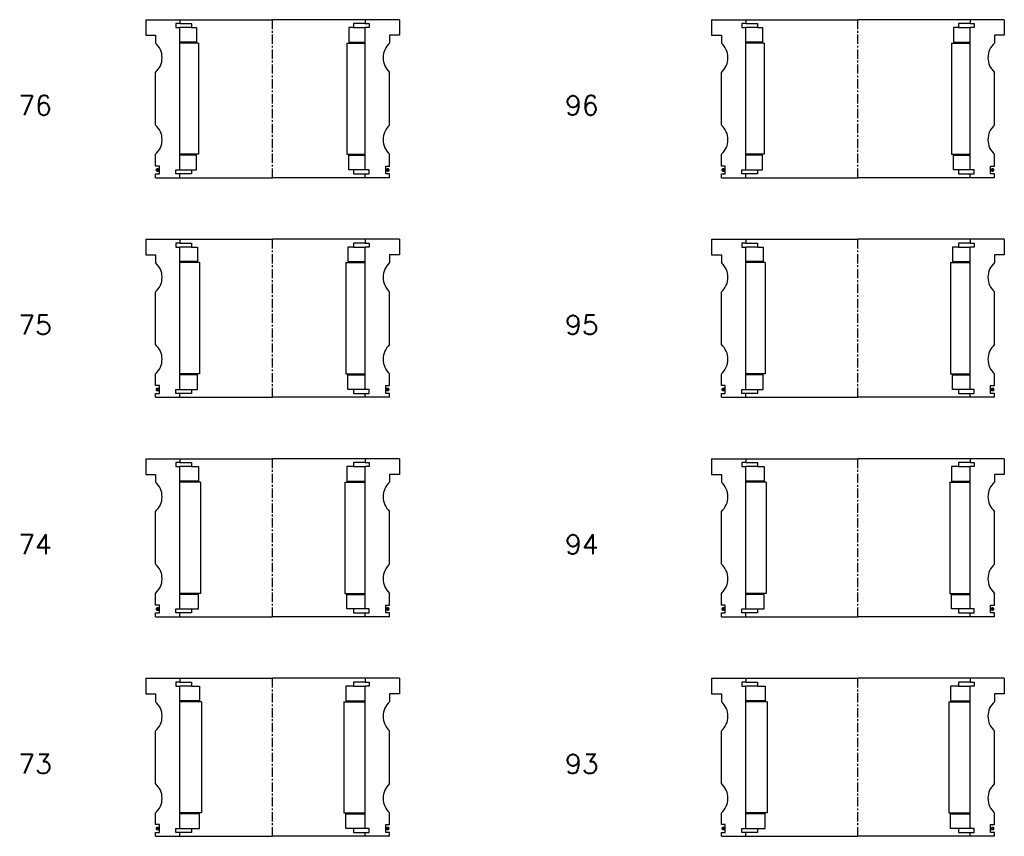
# Model space of a CAD drawing. Extents: x -2018 to 705, y -3434 to 10376.
# Tile 37 of 50: x -430 to 75, y 5120 to 5539. Entities that reach past the tile are written whole.
import ezdxf

# ---------------------------------------------------------------- set-up
doc = ezdxf.new("R2010")
doc.units = 0
doc.header["$LTSCALE"] = 0.15
doc.linetypes.add('CENTER', pattern=[50.8, 31.75, -6.35, 6.35, -6.35])
doc.layers.get('0').update_dxf_attribs({"linetype": 'CONTINUOUS'})
doc.layers.add('CENTER', color=9, linetype='CENTER')
doc.styles.add('ROMANS', font='romans')

# ---------------------------------------------------------------- blocks, each defined once
blk = doc.blocks.new('6S096150T')
for p, q in [((-75, 40.5), (-57.5, 40.5)), ((-75, 40.5), (-75, 32.5)), ((-57.5, 40.5), (0, 40.5)), ((-57.5, 40.5), (-57.5, 38.5)), ((57.5, 40.5), (0, 40.5)), ((57.5, 40.5), (57.5, 38.5)), ((75, 40.5), (57.5, 40.5)), ((75, 40.5), (75, 32.5)), ((-57.5, 38.5), (-59.5, 38.5)), ((-59.5, 38.5), (-59.5, 36.5)), ((-59.5, 36.5), (-57.5, 36.5)), ((-57.5, 38.5), (-51.5, 38.5)), ((-57.5, -36.5), (-57.5, 36.5)), ((-51.5, 36.5), (-57.5, 36.5)), ((-51.5, 38.5), (-51.5, 36.5)), ((-51.5, 36.5), (-49, 36.5)), ((-49, 36.5), (-49, 29)), ((51.5, 36.5), (49, 36.5)), ((49, 36.5), (49, 29)), ((57.5, 38.5), (51.5, 38.5)), ((51.5, 38.5), (51.5, 36.5)), ((51.5, 36.5), (57.5, 36.5)), ((57.5, 38.5), (59.5, 38.5)), ((59.5, 36.5), (57.5, 36.5)), ((57.5, -36.5), (57.5, 36.5)), ((59.5, 38.5), (59.5, 36.5)), ((-75, 32.5), (-70, 32.5)), ((-70, 32.5), (-70, 28.5)), ((70, 32.5), (70, 28.5)), ((75, 32.5), (70, 32.5)), ((-49, 29), (-57.5, 29)), ((-48, 28.5), (-57.5, 28.5)), ((-48, 28.5), (-48, -28.5)), ((48, 28.5), (48, -28.5)), ((48, 28.5), (57.5, 28.5)), ((49, 29), (57.5, 29)), ((-70, -13.5), (-70, 13.5)), ((70, -13.5), (70, 13.5)), ((-70, -34.5), (-70, -28.5)), ((-48, -28.5), (-57.5, -28.5)), ((-49, -29), (-57.5, -29)), ((-49, -36.5), (-49, -29)), ((48, -28.5), (57.5, -28.5)), ((49, -36.5), (49, -29)), ((49, -29), (57.5, -29)), ((70, -34.5), (70, -28.5)), ((-68, -34.5), (-70, -34.5)), ((-68, -38.5), (-68, -34.5)), ((68, -38.5), (68, -34.5)), ((68, -34.5), (70, -34.5)), ((-70, -40.5), (-70, -38.5)), ((-70, -38.5), (-68, -38.5)), ((-59.5, -38.5), (-59.5, -36.5)), ((-59.5, -36.5), (-57.5, -36.5)), ((-57.5, -38.5), (-59.5, -38.5)), ((-57.5, -36.5), (-51.5, -36.5)), ((-57.5, -40.5), (-57.5, -38.5)), ((-51.5, -38.5), (-57.5, -38.5)), ((-51.5, -36.5), (-51.5, -38.5)), ((-51.5, -36.5), (-49, -36.5)), ((51.5, -36.5), (49, -36.5)), ((57.5, -36.5), (51.5, -36.5)), ((51.5, -36.5), (51.5, -38.5)), ((51.5, -38.5), (57.5, -38.5)), ((59.5, -36.5), (57.5, -36.5)), ((57.5, -40.5), (57.5, -38.5)), ((57.5, -38.5), (59.5, -38.5)), ((59.5, -38.5), (59.5, -36.5)), ((70, -38.5), (68, -38.5)), ((70, -40.5), (70, -38.5)), ((-70, -40.5), (-57.5, -40.5)), ((-57.5, -40.5), (0, -40.5)), ((57.5, -40.5), (0, -40.5)), ((70, -40.5), (57.5, -40.5))]:
    blk.add_line(p, q)
at = {"const_width": 0.95}
for points in [[(-68.45, -36.52, -1), (-69.5, -36.52, -1)], [(68.45, -36.52, 1), (69.5, -36.52, 1)]]:
    blk.add_lwpolyline(points, format="xyb", close=True, dxfattribs=at)
for centre, start, end in [((-76.61, 21), 311.4096, 48.5904), ((76.61, 21), 131.4096, 228.5904), ((-76.61, -21), 311.4096, 48.5904), ((76.61, -21), 131.4096, 228.5904)]:
    blk.add_arc(centre, 10, start, end)
at = {"layer": 'CENTER'}
blk.add_line((0, -40.5), (0, 40.5), dxfattribs=at)
blk = doc.blocks.new('6S095150T')
for p, q in [((-75, 40.5), (-57.5, 40.5)), ((-75, 40.5), (-75, 32.5)), ((-57.5, 40.5), (0, 40.5)), ((-57.5, 40.5), (-57.5, 38.5)), ((57.5, 40.5), (0, 40.5)), ((57.5, 40.5), (57.5, 38.5)), ((75, 40.5), (57.5, 40.5)), ((75, 40.5), (75, 32.5)), ((-57.5, 38.5), (-59.5, 38.5)), ((-59.5, 38.5), (-59.5, 36.5)), ((-59.5, 36.5), (-57.5, 36.5)), ((-57.5, 38.5), (-51.5, 38.5)), ((-57.5, -36.5), (-57.5, 36.5)), ((-51.5, 36.5), (-57.5, 36.5)), ((-51.5, 38.5), (-51.5, 36.5)), ((-51.5, 36.5), (-48.5, 36.5)), ((-48.5, 36.5), (-48.5, 29)), ((51.5, 36.5), (48.5, 36.5)), ((48.5, 36.5), (48.5, 29)), ((57.5, 38.5), (51.5, 38.5)), ((51.5, 38.5), (51.5, 36.5)), ((51.5, 36.5), (57.5, 36.5)), ((57.5, 38.5), (59.5, 38.5)), ((59.5, 36.5), (57.5, 36.5)), ((57.5, -36.5), (57.5, 36.5)), ((59.5, 38.5), (59.5, 36.5)), ((-75, 32.5), (-70, 32.5)), ((-70, 32.5), (-70, 28.5)), ((70, 32.5), (70, 28.5)), ((75, 32.5), (70, 32.5)), ((-48.5, 29), (-57.5, 29)), ((-47.5, 28.5), (-57.5, 28.5)), ((-47.5, 28.5), (-47.5, -28.5)), ((47.5, 28.5), (47.5, -28.5)), ((47.5, 28.5), (57.5, 28.5)), ((48.5, 29), (57.5, 29)), ((-70, -13.5), (-70, 13.5)), ((70, -13.5), (70, 13.5)), ((-70, -34.5), (-70, -28.5)), ((-47.5, -28.5), (-57.5, -28.5)), ((-48.5, -29), (-57.5, -29)), ((-48.5, -36.5), (-48.5, -29)), ((47.5, -28.5), (57.5, -28.5)), ((48.5, -36.5), (48.5, -29)), ((48.5, -29), (57.5, -29)), ((70, -34.5), (70, -28.5)), ((-68, -34.5), (-70, -34.5)), ((-68, -38.5), (-68, -34.5)), ((68, -38.5), (68, -34.5)), ((68, -34.5), (70, -34.5)), ((-70, -40.5), (-70, -38.5)), ((-70, -38.5), (-68, -38.5)), ((-59.5, -38.5), (-59.5, -36.5)), ((-59.5, -36.5), (-57.5, -36.5)), ((-57.5, -38.5), (-59.5, -38.5)), ((-57.5, -36.5), (-51.5, -36.5)), ((-57.5, -40.5), (-57.5, -38.5)), ((-51.5, -38.5), (-57.5, -38.5)), ((-51.5, -36.5), (-51.5, -38.5)), ((-51.5, -36.5), (-48.5, -36.5)), ((51.5, -36.5), (48.5, -36.5)), ((57.5, -36.5), (51.5, -36.5)), ((51.5, -36.5), (51.5, -38.5)), ((51.5, -38.5), (57.5, -38.5)), ((59.5, -36.5), (57.5, -36.5)), ((57.5, -40.5), (57.5, -38.5)), ((57.5, -38.5), (59.5, -38.5)), ((59.5, -38.5), (59.5, -36.5)), ((70, -38.5), (68, -38.5)), ((70, -40.5), (70, -38.5)), ((-70, -40.5), (-57.5, -40.5)), ((-57.5, -40.5), (0, -40.5)), ((57.5, -40.5), (0, -40.5)), ((70, -40.5), (57.5, -40.5))]:
    blk.add_line(p, q)
at = {"const_width": 0.95}
for points in [[(-68.45, -36.52, -1), (-69.5, -36.52, -1)], [(68.45, -36.52, 1), (69.5, -36.52, 1)]]:
    blk.add_lwpolyline(points, format="xyb", close=True, dxfattribs=at)
for centre, start, end in [((-76.61, 21), 311.4096, 48.5904), ((76.61, 21), 131.4096, 228.5904), ((-76.61, -21), 311.4096, 48.5904), ((76.61, -21), 131.4096, 228.5904)]:
    blk.add_arc(centre, 10, start, end)
at = {"layer": 'CENTER'}
blk.add_line((0, -40.5), (0, 40.5), dxfattribs=at)
blk = doc.blocks.new('6S094150T')
for p, q in [((-75, 40.5), (-57.5, 40.5)), ((-75, 40.5), (-75, 32.5)), ((-57.5, 40.5), (0, 40.5)), ((-57.5, 40.5), (-57.5, 38.5)), ((57.5, 40.5), (0, 40.5)), ((57.5, 40.5), (57.5, 38.5)), ((75, 40.5), (57.5, 40.5)), ((75, 40.5), (75, 32.5)), ((-57.5, 38.5), (-59.5, 38.5)), ((-59.5, 38.5), (-59.5, 36.5)), ((-59.5, 36.5), (-57.5, 36.5)), ((-57.5, 38.5), (-51.5, 38.5)), ((-57.5, -36.5), (-57.5, 36.5)), ((-51.5, 36.5), (-57.5, 36.5)), ((-51.5, 38.5), (-51.5, 36.5)), ((-51.5, 36.5), (-48, 36.5)), ((-48, 36.5), (-48, 29)), ((51.5, 36.5), (48, 36.5)), ((48, 36.5), (48, 29)), ((57.5, 38.5), (51.5, 38.5)), ((51.5, 38.5), (51.5, 36.5)), ((51.5, 36.5), (57.5, 36.5)), ((57.5, 38.5), (59.5, 38.5)), ((59.5, 36.5), (57.5, 36.5)), ((57.5, -36.5), (57.5, 36.5)), ((59.5, 38.5), (59.5, 36.5)), ((-75, 32.5), (-70, 32.5)), ((-70, 32.5), (-70, 28.5)), ((70, 32.5), (70, 28.5)), ((75, 32.5), (70, 32.5)), ((-48, 29), (-57.5, 29)), ((-47, 28.5), (-57.5, 28.5)), ((-47, 28.5), (-47, -28.5)), ((47, 28.5), (47, -28.5)), ((47, 28.5), (57.5, 28.5)), ((48, 29), (57.5, 29)), ((-70, -13.5), (-70, 13.5)), ((70, -13.5), (70, 13.5)), ((-70, -34.5), (-70, -28.5)), ((-47, -28.5), (-57.5, -28.5)), ((-48, -29), (-57.5, -29)), ((-48, -36.5), (-48, -29)), ((47, -28.5), (57.5, -28.5)), ((48, -36.5), (48, -29)), ((48, -29), (57.5, -29)), ((70, -34.5), (70, -28.5)), ((-68, -34.5), (-70, -34.5)), ((-68, -38.5), (-68, -34.5)), ((68, -38.5), (68, -34.5)), ((68, -34.5), (70, -34.5)), ((-70, -40.5), (-70, -38.5)), ((-70, -38.5), (-68, -38.5)), ((-59.5, -38.5), (-59.5, -36.5)), ((-59.5, -36.5), (-57.5, -36.5)), ((-57.5, -38.5), (-59.5, -38.5)), ((-57.5, -36.5), (-51.5, -36.5)), ((-57.5, -40.5), (-57.5, -38.5)), ((-51.5, -38.5), (-57.5, -38.5)), ((-51.5, -36.5), (-51.5, -38.5)), ((-51.5, -36.5), (-48, -36.5)), ((51.5, -36.5), (48, -36.5)), ((57.5, -36.5), (51.5, -36.5)), ((51.5, -36.5), (51.5, -38.5)), ((51.5, -38.5), (57.5, -38.5)), ((59.5, -36.5), (57.5, -36.5)), ((57.5, -40.5), (57.5, -38.5)), ((57.5, -38.5), (59.5, -38.5)), ((59.5, -38.5), (59.5, -36.5)), ((70, -38.5), (68, -38.5)), ((70, -40.5), (70, -38.5)), ((-70, -40.5), (-57.5, -40.5)), ((-57.5, -40.5), (0, -40.5)), ((57.5, -40.5), (0, -40.5)), ((70, -40.5), (57.5, -40.5))]:
    blk.add_line(p, q)
at = {"const_width": 0.95}
for points in [[(-68.45, -36.52, -1), (-69.5, -36.52, -1)], [(68.45, -36.52, 1), (69.5, -36.52, 1)]]:
    blk.add_lwpolyline(points, format="xyb", close=True, dxfattribs=at)
for centre, start, end in [((-76.61, 21), 311.4096, 48.5904), ((76.61, 21), 131.4096, 228.5904), ((-76.61, -21), 311.4096, 48.5904), ((76.61, -21), 131.4096, 228.5904)]:
    blk.add_arc(centre, 10, start, end)
at = {"layer": 'CENTER'}
blk.add_line((0, -40.5), (0, 40.5), dxfattribs=at)
blk = doc.blocks.new('6S093150T')
for p, q in [((-75, 40.5), (-57.5, 40.5)), ((-75, 40.5), (-75, 32.5)), ((-57.5, 40.5), (0, 40.5)), ((-57.5, 40.5), (-57.5, 38.5)), ((57.5, 40.5), (0, 40.5)), ((57.5, 40.5), (57.5, 38.5)), ((75, 40.5), (57.5, 40.5)), ((75, 40.5), (75, 32.5)), ((-57.5, 38.5), (-59.5, 38.5)), ((-59.5, 38.5), (-59.5, 36.5)), ((-59.5, 36.5), (-57.5, 36.5)), ((-57.5, 38.5), (-51.5, 38.5)), ((-57.5, -36.5), (-57.5, 36.5)), ((-51.5, 36.5), (-57.5, 36.5)), ((-51.5, 38.5), (-51.5, 36.5)), ((-51.5, 36.5), (-47.5, 36.5)), ((-47.5, 36.5), (-47.5, 29)), ((51.5, 36.5), (47.5, 36.5)), ((47.5, 36.5), (47.5, 29)), ((57.5, 38.5), (51.5, 38.5)), ((51.5, 38.5), (51.5, 36.5)), ((51.5, 36.5), (57.5, 36.5)), ((57.5, 38.5), (59.5, 38.5)), ((59.5, 36.5), (57.5, 36.5)), ((57.5, -36.5), (57.5, 36.5)), ((59.5, 38.5), (59.5, 36.5)), ((-75, 32.5), (-70, 32.5)), ((-70, 32.5), (-70, 28.5)), ((70, 32.5), (70, 28.5)), ((75, 32.5), (70, 32.5)), ((-47.5, 29), (-57.5, 29)), ((-46.5, 28.5), (-57.5, 28.5)), ((-46.5, 28.5), (-46.5, -28.5)), ((46.5, 28.5), (46.5, -28.5)), ((46.5, 28.5), (57.5, 28.5)), ((47.5, 29), (57.5, 29)), ((-70, -13.5), (-70, 13.5)), ((70, -13.5), (70, 13.5)), ((-70, -34.5), (-70, -28.5)), ((-46.5, -28.5), (-57.5, -28.5)), ((-47.5, -29), (-57.5, -29)), ((-47.5, -36.5), (-47.5, -29)), ((46.5, -28.5), (57.5, -28.5)), ((47.5, -36.5), (47.5, -29)), ((47.5, -29), (57.5, -29)), ((70, -34.5), (70, -28.5)), ((-68, -34.5), (-70, -34.5)), ((-68, -38.5), (-68, -34.5)), ((68, -38.5), (68, -34.5)), ((68, -34.5), (70, -34.5)), ((-70, -40.5), (-70, -38.5)), ((-70, -38.5), (-68, -38.5)), ((-59.5, -38.5), (-59.5, -36.5)), ((-59.5, -36.5), (-57.5, -36.5)), ((-57.5, -38.5), (-59.5, -38.5)), ((-57.5, -36.5), (-51.5, -36.5)), ((-57.5, -40.5), (-57.5, -38.5)), ((-51.5, -38.5), (-57.5, -38.5)), ((-51.5, -36.5), (-51.5, -38.5)), ((-51.5, -36.5), (-47.5, -36.5)), ((51.5, -36.5), (47.5, -36.5)), ((57.5, -36.5), (51.5, -36.5)), ((51.5, -36.5), (51.5, -38.5)), ((51.5, -38.5), (57.5, -38.5)), ((59.5, -36.5), (57.5, -36.5)), ((57.5, -40.5), (57.5, -38.5)), ((57.5, -38.5), (59.5, -38.5)), ((59.5, -38.5), (59.5, -36.5)), ((70, -38.5), (68, -38.5)), ((70, -40.5), (70, -38.5)), ((-70, -40.5), (-57.5, -40.5)), ((-57.5, -40.5), (0, -40.5)), ((57.5, -40.5), (0, -40.5)), ((70, -40.5), (57.5, -40.5))]:
    blk.add_line(p, q)
at = {"const_width": 0.95}
for points in [[(-68.45, -36.52, -1), (-69.5, -36.52, -1)], [(68.45, -36.52, 1), (69.5, -36.52, 1)]]:
    blk.add_lwpolyline(points, format="xyb", close=True, dxfattribs=at)
for centre, start, end in [((-76.61, 21), 311.4096, 48.5904), ((76.61, 21), 131.4096, 228.5904), ((-76.61, -21), 311.4096, 48.5904), ((76.61, -21), 131.4096, 228.5904)]:
    blk.add_arc(centre, 10, start, end)
at = {"layer": 'CENTER'}
blk.add_line((0, -40.5), (0, 40.5), dxfattribs=at)
blk = doc.blocks.new('6S076130T')
for p, q in [((-65, 40.5), (-47.5, 40.5)), ((-65, 40.5), (-65, 32.5)), ((-47.5, 40.5), (0, 40.5)), ((-47.5, 40.5), (-47.5, 38.5)), ((47.5, 40.5), (0, 40.5)), ((47.5, 40.5), (47.5, 38.5)), ((65, 40.5), (47.5, 40.5)), ((65, 40.5), (65, 32.5)), ((-47.5, 38.5), (-49.5, 38.5)), ((-49.5, 38.5), (-49.5, 36.5)), ((-49.5, 36.5), (-47.5, 36.5)), ((-47.5, 38.5), (-41.5, 38.5)), ((-47.5, -36.5), (-47.5, 36.5)), ((-41.5, 36.5), (-47.5, 36.5)), ((-41.5, 38.5), (-41.5, 36.5)), ((-41.5, 36.5), (-39, 36.5)), ((-39, 36.5), (-39, 29)), ((41.5, 36.5), (39, 36.5)), ((39, 36.5), (39, 29)), ((47.5, 38.5), (41.5, 38.5)), ((41.5, 38.5), (41.5, 36.5)), ((41.5, 36.5), (47.5, 36.5)), ((47.5, 38.5), (49.5, 38.5)), ((49.5, 36.5), (47.5, 36.5)), ((47.5, -36.5), (47.5, 36.5)), ((49.5, 38.5), (49.5, 36.5)), ((-65, 32.5), (-60, 32.5)), ((-60, 32.5), (-60, 28.5)), ((60, 32.5), (60, 28.5)), ((65, 32.5), (60, 32.5)), ((-39, 29), (-47.5, 29)), ((-38, 28.5), (-47.5, 28.5)), ((-38, 28.5), (-38, -28.5)), ((38, 28.5), (38, -28.5)), ((38, 28.5), (47.5, 28.5)), ((39, 29), (47.5, 29)), ((-60, -13.5), (-60, 13.5)), ((60, -13.5), (60, 13.5)), ((-60, -34.5), (-60, -28.5)), ((-38, -28.5), (-47.5, -28.5)), ((-39, -29), (-47.5, -29)), ((-39, -36.5), (-39, -29)), ((38, -28.5), (47.5, -28.5)), ((39, -36.5), (39, -29)), ((39, -29), (47.5, -29)), ((60, -34.5), (60, -28.5)), ((-58, -34.5), (-60, -34.5)), ((-58, -38.5), (-58, -34.5)), ((58, -38.5), (58, -34.5)), ((58, -34.5), (60, -34.5)), ((-60, -40.5), (-60, -38.5)), ((-60, -38.5), (-58, -38.5)), ((-49.5, -38.5), (-49.5, -36.5)), ((-49.5, -36.5), (-47.5, -36.5)), ((-47.5, -38.5), (-49.5, -38.5)), ((-47.5, -36.5), (-41.5, -36.5)), ((-47.5, -40.5), (-47.5, -38.5)), ((-41.5, -38.5), (-47.5, -38.5)), ((-41.5, -36.5), (-41.5, -38.5)), ((-41.5, -36.5), (-39, -36.5)), ((41.5, -36.5), (39, -36.5)), ((47.5, -36.5), (41.5, -36.5)), ((41.5, -36.5), (41.5, -38.5)), ((41.5, -38.5), (47.5, -38.5)), ((49.5, -36.5), (47.5, -36.5)), ((47.5, -40.5), (47.5, -38.5)), ((47.5, -38.5), (49.5, -38.5)), ((49.5, -38.5), (49.5, -36.5)), ((60, -38.5), (58, -38.5)), ((60, -40.5), (60, -38.5)), ((-60, -40.5), (-47.5, -40.5)), ((-47.5, -40.5), (0, -40.5)), ((47.5, -40.5), (0, -40.5)), ((60, -40.5), (47.5, -40.5))]:
    blk.add_line(p, q)
at = {"const_width": 0.95}
for points in [[(-58.45, -36.52, -1), (-59.5, -36.52, -1)], [(58.45, -36.52, 1), (59.5, -36.52, 1)]]:
    blk.add_lwpolyline(points, format="xyb", close=True, dxfattribs=at)
for centre, start, end in [((-66.61, 21), 311.4096, 48.5904), ((66.61, 21), 131.4096, 228.5904), ((-66.61, -21), 311.4096, 48.5904), ((66.61, -21), 131.4096, 228.5904)]:
    blk.add_arc(centre, 10, start, end)
at = {"layer": 'CENTER'}
blk.add_line((0, -40.5), (0, 40.5), dxfattribs=at)
blk = doc.blocks.new('6S075130T')
for p, q in [((-65, 40.5), (-47.5, 40.5)), ((-65, 40.5), (-65, 32.5)), ((-47.5, 40.5), (0, 40.5)), ((-47.5, 40.5), (-47.5, 38.5)), ((47.5, 40.5), (0, 40.5)), ((47.5, 40.5), (47.5, 38.5)), ((65, 40.5), (47.5, 40.5)), ((65, 40.5), (65, 32.5)), ((-47.5, 38.5), (-49.5, 38.5)), ((-49.5, 38.5), (-49.5, 36.5)), ((-49.5, 36.5), (-47.5, 36.5)), ((-47.5, 38.5), (-41.5, 38.5)), ((-47.5, -36.5), (-47.5, 36.5)), ((-41.5, 36.5), (-47.5, 36.5)), ((-41.5, 38.5), (-41.5, 36.5)), ((-41.5, 36.5), (-38.5, 36.5)), ((-38.5, 36.5), (-38.5, 29)), ((41.5, 36.5), (38.5, 36.5)), ((38.5, 36.5), (38.5, 29)), ((47.5, 38.5), (41.5, 38.5)), ((41.5, 38.5), (41.5, 36.5)), ((41.5, 36.5), (47.5, 36.5)), ((47.5, 38.5), (49.5, 38.5)), ((49.5, 36.5), (47.5, 36.5)), ((47.5, -36.5), (47.5, 36.5)), ((49.5, 38.5), (49.5, 36.5)), ((-65, 32.5), (-60, 32.5)), ((-60, 32.5), (-60, 28.5)), ((60, 32.5), (60, 28.5)), ((65, 32.5), (60, 32.5)), ((-38.5, 29), (-47.5, 29)), ((-37.5, 28.5), (-47.5, 28.5)), ((-37.5, 28.5), (-37.5, -28.5)), ((37.5, 28.5), (37.5, -28.5)), ((37.5, 28.5), (47.5, 28.5)), ((38.5, 29), (47.5, 29)), ((-60, -13.5), (-60, 13.5)), ((60, -13.5), (60, 13.5)), ((-60, -34.5), (-60, -28.5)), ((-37.5, -28.5), (-47.5, -28.5)), ((-38.5, -29), (-47.5, -29)), ((-38.5, -36.5), (-38.5, -29)), ((37.5, -28.5), (47.5, -28.5)), ((38.5, -36.5), (38.5, -29)), ((38.5, -29), (47.5, -29)), ((60, -34.5), (60, -28.5)), ((-58, -34.5), (-60, -34.5)), ((-58, -38.5), (-58, -34.5)), ((58, -38.5), (58, -34.5)), ((58, -34.5), (60, -34.5)), ((-60, -40.5), (-60, -38.5)), ((-60, -38.5), (-58, -38.5)), ((-49.5, -38.5), (-49.5, -36.5)), ((-49.5, -36.5), (-47.5, -36.5)), ((-47.5, -38.5), (-49.5, -38.5)), ((-47.5, -36.5), (-41.5, -36.5)), ((-47.5, -40.5), (-47.5, -38.5)), ((-41.5, -38.5), (-47.5, -38.5)), ((-41.5, -36.5), (-41.5, -38.5)), ((-41.5, -36.5), (-38.5, -36.5)), ((41.5, -36.5), (38.5, -36.5)), ((47.5, -36.5), (41.5, -36.5)), ((41.5, -36.5), (41.5, -38.5)), ((41.5, -38.5), (47.5, -38.5)), ((49.5, -36.5), (47.5, -36.5)), ((47.5, -40.5), (47.5, -38.5)), ((47.5, -38.5), (49.5, -38.5)), ((49.5, -38.5), (49.5, -36.5)), ((60, -38.5), (58, -38.5)), ((60, -40.5), (60, -38.5)), ((-60, -40.5), (-47.5, -40.5)), ((-47.5, -40.5), (0, -40.5)), ((47.5, -40.5), (0, -40.5)), ((60, -40.5), (47.5, -40.5))]:
    blk.add_line(p, q)
at = {"const_width": 0.95}
for points in [[(-58.45, -36.52, -1), (-59.5, -36.52, -1)], [(58.45, -36.52, 1), (59.5, -36.52, 1)]]:
    blk.add_lwpolyline(points, format="xyb", close=True, dxfattribs=at)
for centre, start, end in [((-66.61, 21), 311.4096, 48.5904), ((66.61, 21), 131.4096, 228.5904), ((-66.61, -21), 311.4096, 48.5904), ((66.61, -21), 131.4096, 228.5904)]:
    blk.add_arc(centre, 10, start, end)
at = {"layer": 'CENTER'}
blk.add_line((0, -40.5), (0, 40.5), dxfattribs=at)
blk = doc.blocks.new('6S074130T')
for p, q in [((-65, 40.5), (-47.5, 40.5)), ((-65, 40.5), (-65, 32.5)), ((-47.5, 40.5), (0, 40.5)), ((-47.5, 40.5), (-47.5, 38.5)), ((47.5, 40.5), (0, 40.5)), ((47.5, 40.5), (47.5, 38.5)), ((65, 40.5), (47.5, 40.5)), ((65, 40.5), (65, 32.5)), ((-47.5, 38.5), (-49.5, 38.5)), ((-49.5, 38.5), (-49.5, 36.5)), ((-49.5, 36.5), (-47.5, 36.5)), ((-47.5, 38.5), (-41.5, 38.5)), ((-47.5, -36.5), (-47.5, 36.5)), ((-41.5, 36.5), (-47.5, 36.5)), ((-41.5, 38.5), (-41.5, 36.5)), ((-41.5, 36.5), (-38, 36.5)), ((-38, 36.5), (-38, 29)), ((41.5, 36.5), (38, 36.5)), ((38, 36.5), (38, 29)), ((47.5, 38.5), (41.5, 38.5)), ((41.5, 38.5), (41.5, 36.5)), ((41.5, 36.5), (47.5, 36.5)), ((47.5, 38.5), (49.5, 38.5)), ((49.5, 36.5), (47.5, 36.5)), ((47.5, -36.5), (47.5, 36.5)), ((49.5, 38.5), (49.5, 36.5)), ((-65, 32.5), (-60, 32.5)), ((-60, 32.5), (-60, 28.5)), ((60, 32.5), (60, 28.5)), ((65, 32.5), (60, 32.5)), ((-38, 29), (-47.5, 29)), ((-37, 28.5), (-47.5, 28.5)), ((-37, 28.5), (-37, -28.5)), ((37, 28.5), (37, -28.5)), ((37, 28.5), (47.5, 28.5)), ((38, 29), (47.5, 29)), ((-60, -13.5), (-60, 13.5)), ((60, -13.5), (60, 13.5)), ((-60, -34.5), (-60, -28.5)), ((-37, -28.5), (-47.5, -28.5)), ((-38, -29), (-47.5, -29)), ((-38, -36.5), (-38, -29)), ((37, -28.5), (47.5, -28.5)), ((38, -36.5), (38, -29)), ((38, -29), (47.5, -29)), ((60, -34.5), (60, -28.5)), ((-58, -34.5), (-60, -34.5)), ((-58, -38.5), (-58, -34.5)), ((58, -38.5), (58, -34.5)), ((58, -34.5), (60, -34.5)), ((-60, -40.5), (-60, -38.5)), ((-60, -38.5), (-58, -38.5)), ((-49.5, -38.5), (-49.5, -36.5)), ((-49.5, -36.5), (-47.5, -36.5)), ((-47.5, -38.5), (-49.5, -38.5)), ((-47.5, -36.5), (-41.5, -36.5)), ((-47.5, -40.5), (-47.5, -38.5)), ((-41.5, -38.5), (-47.5, -38.5)), ((-41.5, -36.5), (-41.5, -38.5)), ((-41.5, -36.5), (-38, -36.5)), ((41.5, -36.5), (38, -36.5)), ((47.5, -36.5), (41.5, -36.5)), ((41.5, -36.5), (41.5, -38.5)), ((41.5, -38.5), (47.5, -38.5)), ((49.5, -36.5), (47.5, -36.5)), ((47.5, -40.5), (47.5, -38.5)), ((47.5, -38.5), (49.5, -38.5)), ((49.5, -38.5), (49.5, -36.5)), ((60, -38.5), (58, -38.5)), ((60, -40.5), (60, -38.5)), ((-60, -40.5), (-47.5, -40.5)), ((-47.5, -40.5), (0, -40.5)), ((47.5, -40.5), (0, -40.5)), ((60, -40.5), (47.5, -40.5))]:
    blk.add_line(p, q)
at = {"const_width": 0.95}
for points in [[(-58.45, -36.52, -1), (-59.5, -36.52, -1)], [(58.45, -36.52, 1), (59.5, -36.52, 1)]]:
    blk.add_lwpolyline(points, format="xyb", close=True, dxfattribs=at)
for centre, start, end in [((-66.61, 21), 311.4096, 48.5904), ((66.61, 21), 131.4096, 228.5904), ((-66.61, -21), 311.4096, 48.5904), ((66.61, -21), 131.4096, 228.5904)]:
    blk.add_arc(centre, 10, start, end)
at = {"layer": 'CENTER'}
blk.add_line((0, -40.5), (0, 40.5), dxfattribs=at)
blk = doc.blocks.new('6S073130T')
for p, q in [((-65, 40.5), (-47.5, 40.5)), ((-65, 40.5), (-65, 32.5)), ((-47.5, 40.5), (0, 40.5)), ((-47.5, 40.5), (-47.5, 38.5)), ((47.5, 40.5), (0, 40.5)), ((47.5, 40.5), (47.5, 38.5)), ((65, 40.5), (47.5, 40.5)), ((65, 40.5), (65, 32.5)), ((-47.5, 38.5), (-49.5, 38.5)), ((-49.5, 38.5), (-49.5, 36.5)), ((-49.5, 36.5), (-47.5, 36.5)), ((-47.5, 38.5), (-41.5, 38.5)), ((-47.5, -36.5), (-47.5, 36.5)), ((-41.5, 36.5), (-47.5, 36.5)), ((-41.5, 38.5), (-41.5, 36.5)), ((-41.5, 36.5), (-37.5, 36.5)), ((-37.5, 36.5), (-37.5, 29)), ((41.5, 36.5), (37.5, 36.5)), ((37.5, 36.5), (37.5, 29)), ((47.5, 38.5), (41.5, 38.5)), ((41.5, 38.5), (41.5, 36.5)), ((41.5, 36.5), (47.5, 36.5)), ((47.5, 38.5), (49.5, 38.5)), ((49.5, 36.5), (47.5, 36.5)), ((47.5, -36.5), (47.5, 36.5)), ((49.5, 38.5), (49.5, 36.5)), ((-65, 32.5), (-60, 32.5)), ((-60, 32.5), (-60, 28.5)), ((60, 32.5), (60, 28.5)), ((65, 32.5), (60, 32.5)), ((-37.5, 29), (-47.5, 29)), ((-36.5, 28.5), (-47.5, 28.5)), ((-36.5, 28.5), (-36.5, -28.5)), ((36.5, 28.5), (36.5, -28.5)), ((36.5, 28.5), (47.5, 28.5)), ((37.5, 29), (47.5, 29)), ((-60, -13.5), (-60, 13.5)), ((60, -13.5), (60, 13.5)), ((-60, -34.5), (-60, -28.5)), ((-36.5, -28.5), (-47.5, -28.5)), ((-37.5, -29), (-47.5, -29)), ((-37.5, -36.5), (-37.5, -29)), ((36.5, -28.5), (47.5, -28.5)), ((37.5, -36.5), (37.5, -29)), ((37.5, -29), (47.5, -29)), ((60, -34.5), (60, -28.5)), ((-58, -34.5), (-60, -34.5)), ((-58, -38.5), (-58, -34.5)), ((58, -38.5), (58, -34.5)), ((58, -34.5), (60, -34.5)), ((-60, -40.5), (-60, -38.5)), ((-60, -38.5), (-58, -38.5)), ((-49.5, -38.5), (-49.5, -36.5)), ((-49.5, -36.5), (-47.5, -36.5)), ((-47.5, -38.5), (-49.5, -38.5)), ((-47.5, -36.5), (-41.5, -36.5)), ((-47.5, -40.5), (-47.5, -38.5)), ((-41.5, -38.5), (-47.5, -38.5)), ((-41.5, -36.5), (-41.5, -38.5)), ((-41.5, -36.5), (-37.5, -36.5)), ((41.5, -36.5), (37.5, -36.5)), ((47.5, -36.5), (41.5, -36.5)), ((41.5, -36.5), (41.5, -38.5)), ((41.5, -38.5), (47.5, -38.5)), ((49.5, -36.5), (47.5, -36.5)), ((47.5, -40.5), (47.5, -38.5)), ((47.5, -38.5), (49.5, -38.5)), ((49.5, -38.5), (49.5, -36.5)), ((60, -38.5), (58, -38.5)), ((60, -40.5), (60, -38.5)), ((-60, -40.5), (-47.5, -40.5)), ((-47.5, -40.5), (0, -40.5)), ((47.5, -40.5), (0, -40.5)), ((60, -40.5), (47.5, -40.5))]:
    blk.add_line(p, q)
at = {"const_width": 0.95}
for points in [[(-58.45, -36.52, -1), (-59.5, -36.52, -1)], [(58.45, -36.52, 1), (59.5, -36.52, 1)]]:
    blk.add_lwpolyline(points, format="xyb", close=True, dxfattribs=at)
for centre, start, end in [((-66.61, 21), 311.4096, 48.5904), ((66.61, 21), 131.4096, 228.5904), ((-66.61, -21), 311.4096, 48.5904), ((66.61, -21), 131.4096, 228.5904)]:
    blk.add_arc(centre, 10, start, end)
at = {"layer": 'CENTER'}
blk.add_line((0, -40.5), (0, 40.5), dxfattribs=at)

msp = doc.modelspace()

# ---------------------------------------------------------------- block references
for name, p in [('6S076130T', (-300, 5498.5)), ('6S096150T', (0, 5498.5)), ('6S075130T', (-300, 5386)), ('6S095150T', (0, 5386)), ('6S074130T', (-300, 5273.5)), ('6S094150T', (0, 5273.5)), ('6S073130T', (-300, 5161)), ('6S093150T', (0, 5161))]:
    msp.add_blockref(name, p)

# ---------------------------------------------------------------- texts
at = {"style": 'ROMANS'}
for s, p in [('76', (-430.26, 5490.12)), ('96', (-150.08, 5490.12)), ('75', (-430.26, 5377.62)), ('95', (-150.08, 5377.62)), ('74', (-430.26, 5265.12)), ('94', (-150.08, 5265.12)), ('73', (-430.26, 5152.62)), ('93', (-150.08, 5152.62))]:
    msp.add_text(s, height=10, dxfattribs=at).set_placement(p)

doc.saveas('drawing.dxf')
